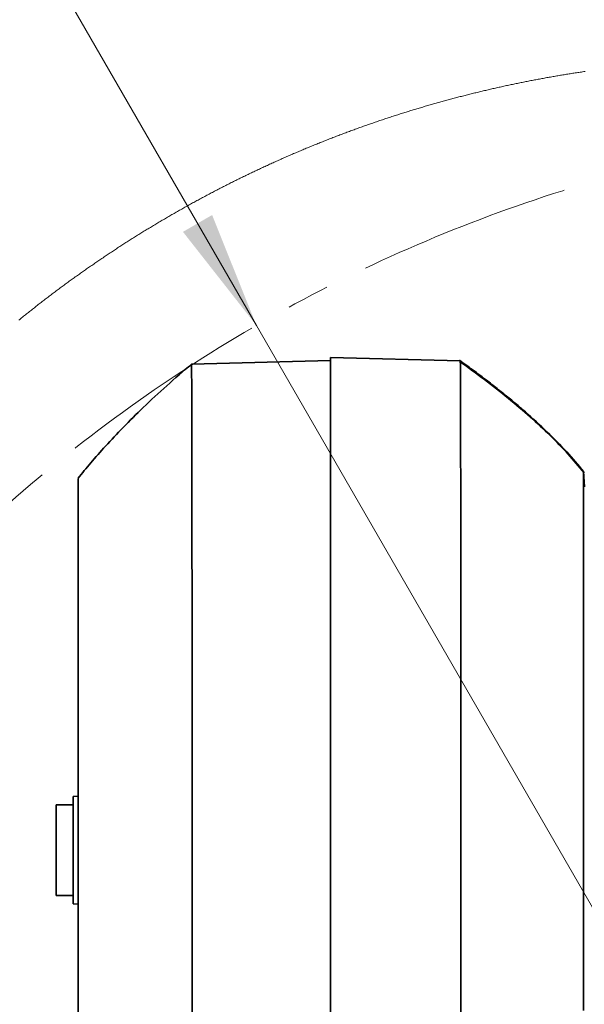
# Model space of a CAD drawing. Header units: millimetres. Extents: x 0 to 12429, y 0 to 8400.
# Tile 113 of 133: x 6228 to 6563, y 6998 to 7583. Entities that reach past the tile are written whole.
import ezdxf

# ---------------------------------------------------------------- set-up
doc = ezdxf.new("R2010")
doc.units = ezdxf.units.MM
doc.header["$LTSCALE"] = 20
doc.linetypes.add('CENTER', pattern=[10.16, 6.35, -1.27, 1.27, -1.27])
doc.styles.add('SLDTEXTSTYLE0', font='TXT', dxfattribs={"width": 0.605})
doc.dimstyles.new('SLDDIMSTYLE10', dxfattribs={"dimtxt": 70, "dimasz": 70, "dimexe": 0, "dimexo": 0.0625, "dimgap": 17.5, "dimtad": 0, "dimtih": 1, "dimtoh": 1, "dimdec": 1, "dimlfac": 0.5, "dimrnd": 1e-09, "dimzin": 12, "dimdsep": 46, "dimtxsty": 'SLDTEXTSTYLE0', "dimsah": 1, "dimcen": 0, "dimadec": 0, "dimazin": 3, "dimtfac": 1, "dimtofl": 0, "dimtmove": 0, "dimatfit": 3, "dimfxl": 1, "dimfrac": 2, "dimtolj": 1, "dimtzin": 12, "dimarcsym": 0})
doc.dimstyles.new('SLDDIMSTYLE11', dxfattribs={"dimtxt": 70, "dimasz": 70, "dimexe": 0, "dimexo": 0.0625, "dimgap": 17.5, "dimtad": 1, "dimdec": 1, "dimlfac": 0.5, "dimrnd": 1e-09, "dimzin": 12, "dimdsep": 46, "dimtxsty": 'SLDTEXTSTYLE0', "dimsah": 1, "dimcen": 0.09, "dimadec": 0, "dimazin": 3, "dimtfac": 1, "dimtmove": 0, "dimatfit": 0, "dimfxl": 1, "dimfrac": 2, "dimtolj": 1, "dimtzin": 12, "dimarcsym": 0})

# ---------------------------------------------------------------- blocks, each defined once
blk = doc.blocks.new('_D_62')
at = {"color": 7, "linetype": 'Continuous', "lineweight": 0}
for p, q in [((6207.8, 7679.26), (5162.22, 7679.26)), ((6368.38, 7401.14), (6207.8, 7679.26)), ((6824.38, 6611.32), (6368.38, 7401.14))]:
    blk.add_line(p, q, dxfattribs=at)
at = {"color": 7, "linetype": 'Continuous', "lineweight": 18}
blk.add_solid([(6368.38, 7401.14), (6342.04, 7466.76), (6324.72, 7456.76)], dxfattribs=at)
at = {"color": 7, "linetype": 'Continuous', "lineweight": 18, "char_height": 70, "attachment_point": 1, "style": 'SLDTEXTSTYLE0'}
for s, insert in [('R456', (5162.22, 7984.35)), ('Smallest circumscribed', (5162.22, 7876.92)), ('radius axis 3.', (5162.22, 7769.49))]:
    blk.add_mtext(s, dxfattribs=dict(at, insert=insert))
blk = doc.blocks.new('_D_63')
at = {"color": 7, "linetype": 'Continuous', "lineweight": 0}
for p, q in [((6644.38, 7288.52), (6644.38, 7709.26)), ((6824.38, 6615.32), (6824.38, 7709.26)), ((6644.38, 7679.26), (6524.38, 7679.26)), ((6824.38, 7679.26), (6644.38, 7679.26)), ((6824.38, 7679.26), (6944.38, 7679.26))]:
    blk.add_line(p, q, dxfattribs=at)
at = {"color": 7, "linetype": 'Continuous', "lineweight": 18}
for points in [[(6644.38, 7679.26), (6574.38, 7689.26), (6574.38, 7669.26)], [(6824.38, 7679.26), (6894.38, 7669.26), (6894.38, 7689.26)]]:
    blk.add_solid(points, dxfattribs=at)
at = {"color": 7, "linetype": 'Continuous', "lineweight": 18, "insert": (6680.9, 7769.49), "char_height": 70, "attachment_point": 1, "style": 'SLDTEXTSTYLE0'}
blk.add_mtext('90', dxfattribs=at)

msp = doc.modelspace()

# ---------------------------------------------------------------- linework, layer by layer
at = {"color": 7, "linetype": 'Continuous', "lineweight": 35}
for p, q in [((6412.376033, 7380.320116), (6329.809772, 7378.157897)), ((6489.532339, 7380.090042), (6412.376033, 7382.110639)), ((6412.376033, 7382.110639), (6412.376033, 6801.753922)), ((6491.529094, 7378.610177), (6488.978135, 7380.484863)), ((6563.332068, 7305.320068), (6562.860476, 7314.320131)), ((6262.376057, 7310.174747), (6262.376057, 6755.15811)), ((6262.376057, 7121.320053), (6259.376036, 7121.162816)), ((6259.376036, 7121.162816), (6259.376036, 7057.477279)), ((6259.376036, 7116.320057), (6249.376046, 7116.320057)), ((6249.376046, 7116.320057), (6249.376046, 7062.320037)), ((6249.376046, 7062.320037), (6259.376036, 7062.320037)), ((6259.376036, 7057.477279), (6262.376057, 7057.320042))]:
    msp.add_line(p, q, dxfattribs=at)
at = {"color": 7, "linetype": 'Continuous', "lineweight": 18, "flags": 128}
msp.add_lwpolyline([(6563.719498, 7552.061601), (6562.984454, 7551.954551), (6562.249529, 7551.846786), (6561.514723, 7551.738306), (6560.780036, 7551.62911), (6560.045468, 7551.51896), (6559.31102, 7551.407857), (6558.57669, 7551.296277), (6557.84248, 7551.183744), (6557.108509, 7551.070495), (6556.374537, 7550.956293), (6555.640685, 7550.841375), (6554.906952, 7550.725742), (6554.173338, 7550.609394), (6553.439962, 7550.492092), (6552.706587, 7550.374074), (6551.973449, 7550.255104), (6551.240312, 7550.135656), (6550.507414, 7550.015254), (6549.774634, 7549.893899), (6549.041855, 7549.772067), (6548.309313, 7549.649282), (6547.576892, 7549.525543), (6546.844589, 7549.401327), (6546.112525, 7549.276157), (6545.38046, 7549.150272), (6544.648635, 7549.023433), (6543.916809, 7548.895879), (6543.185221, 7548.76761), (6542.453753, 7548.638626), (6541.722523, 7548.508687), (6540.991294, 7548.378034), (6540.260183, 7548.246665), (6539.529311, 7548.114343), (6538.798558, 7547.981306), (6538.067924, 7547.847553), (6537.337529, 7547.712846), (6536.607134, 7547.577424), (6535.876977, 7547.441287), (6535.146939, 7547.304435), (6534.41702, 7547.166629), (6533.68734, 7547.028108), (6532.95778, 7546.888872), (6532.228338, 7546.748681), (6531.499016, 7546.607776), (6530.769931, 7546.466155), (6530.040967, 7546.323581), (6529.312121, 7546.18053), (6528.583395, 7546.036525), (6527.854907, 7545.891567), (6527.126538, 7545.746131), (6526.398408, 7545.599742), (6525.670277, 7545.4524), (6524.942385, 7545.30458), (6524.214732, 7545.155807), (6523.487198, 7545.006319), (6522.759782, 7544.855876), (6522.032487, 7544.704957), (6521.305429, 7544.553085), (6520.578491, 7544.400497), (6519.851791, 7544.246955), (6519.12521, 7544.092699), (6518.398749, 7543.937726), (6517.672526, 7543.782039), (6516.946422, 7543.625398), (6516.220557, 7543.468042), (6515.494811, 7543.30997), (6514.769184, 7543.150945), (6514.043795, 7542.991443), (6513.318526, 7542.830987), (6512.593495, 7542.669578), (6511.868703, 7542.507692), (6511.14391, 7542.344852), (6510.419475, 7542.181297), (6509.69504, 7542.016788), (6508.970844, 7541.851564), (6508.246886, 7541.685625), (6507.523047, 7541.51897), (6506.799447, 7541.3516), (6506.075966, 7541.183277), (6505.352723, 7541.014238), (6504.629599, 7540.844484), (6503.906714, 7540.673776), (6503.183948, 7540.502353), (6502.461421, 7540.330215), (6501.739132, 7540.157361), (6501.016962, 7539.983554), (6500.294911, 7539.809032), (6499.573099, 7539.633794), (6498.851525, 7539.457841), (6498.13019, 7539.280935), (6497.408973, 7539.103313), (6496.687876, 7538.924976), (6495.967018, 7538.745685), (6495.246398, 7538.565917), (6494.526016, 7538.385196), (6493.805753, 7538.203521), (6493.08561, 7538.021369), (6492.365824, 7537.838264), (6491.646158, 7537.654443), (6490.926611, 7537.469907), (6490.207421, 7537.284656), (6489.488351, 7537.098451), (6488.769519, 7536.911531), (6488.050806, 7536.723895), (6487.332331, 7536.535306), (6486.614095, 7536.346002), (6485.895979, 7536.155982), (6485.178219, 7535.965248), (6484.46058, 7535.773797), (6483.743059, 7535.581394), (6483.025896, 7535.388275), (6482.308852, 7535.19444), (6481.592046, 7534.999891), (6480.875479, 7534.804388), (6480.159032, 7534.608169), (6479.442822, 7534.411235), (6478.72697, 7534.213586), (6478.011119, 7534.014984), (6477.295624, 7533.815666), (6476.580249, 7533.615632), (6475.865232, 7533.414884), (6475.150334, 7533.213182), (6474.435674, 7533.011003), (6473.721134, 7532.80787), (6473.006951, 7532.604022), (6472.292887, 7532.399221), (6471.579181, 7532.193942), (6470.865595, 7531.98771), (6470.152246, 7531.780763), (6469.439136, 7531.572862), (6468.726145, 7531.364484), (6468.013512, 7531.155153), (6467.300998, 7530.945106), (6466.588842, 7530.734344), (6465.876805, 7530.522628), (6465.165006, 7530.310436), (6464.453565, 7530.09729), (6463.742243, 7529.883428), (6463.03116, 7529.668851), (6462.320315, 7529.453321), (6461.609708, 7529.237314), (6460.89934, 7529.020353), (6460.189091, 7528.802677), (6459.4792, 7528.584047), (6458.769547, 7528.36494), (6458.060133, 7528.14488), (6457.350957, 7527.924104), (6456.6419, 7527.702613), (6455.933201, 7527.480407), (6455.22474, 7527.257247), (6454.516517, 7527.033372), (6453.808414, 7526.808782), (6453.100669, 7526.583476), (6452.393161, 7526.357456), (6451.685893, 7526.130481), (6450.978862, 7525.90303), (6450.272071, 7525.674625), (6449.565517, 7525.445505), (6448.859321, 7525.215431), (6448.153245, 7524.98488), (6447.447406, 7524.753375), (6446.741926, 7524.521156), (6446.036565, 7524.288221), (6445.331561, 7524.054571), (6444.626795, 7523.820205), (6443.922269, 7523.584886), (6443.21798, 7523.348852), (6442.51393, 7523.112102), (6441.810118, 7522.874637), (6441.106664, 7522.636457), (6440.40333, 7522.397323), (6439.700352, 7522.157712), (6438.997614, 7521.917148), (6438.295113, 7521.675868), (6437.592851, 7521.433874), (6436.890947, 7521.190925), (6436.189281, 7520.9475), (6435.487854, 7520.703121), (6434.786665, 7520.458026), (6434.085714, 7520.212217), (6433.385121, 7519.965692), (6432.684647, 7519.718452), (6431.984531, 7519.470258), (6431.284773, 7519.221349), (6430.585133, 7518.971725), (6429.885852, 7518.721385), (6429.186808, 7518.470331), (6428.488003, 7518.218561), (6427.789556, 7517.965837), (6427.091347, 7517.712636), (6426.393377, 7517.458482), (6425.695645, 7517.203613), (6424.998271, 7516.948028), (6424.301135, 7516.691728), (6423.604356, 7516.434474), (6422.907697, 7516.176744), (6422.211396, 7515.91806), (6421.515452, 7515.65866), (6420.819747, 7515.398546), (6420.12428, 7515.137716), (6419.429051, 7514.876171), (6418.73418, 7514.613672), (6418.039548, 7514.350696), (6417.345273, 7514.086767), (6416.651236, 7513.822122), (6415.957438, 7513.556762), (6415.263998, 7513.290687), (6414.570796, 7513.023897), (6413.877951, 7512.756391), (6413.185345, 7512.487932), (6412.492978, 7512.218996), (6411.800968, 7511.949106), (6411.109196, 7511.678501), (6410.417782, 7511.40718), (6409.726607, 7511.135145), (6409.035789, 7510.862394), (6408.34521, 7510.588689), (6407.654988, 7510.314508), (6406.965005, 7510.039373), (6406.275379, 7509.763761), (6405.585992, 7509.487195), (6404.896843, 7509.209915), (6404.208051, 7508.931919), (6403.519618, 7508.653207), (6402.831422, 7508.373542), (6402.143585, 7508.0934), (6401.455986, 7507.812305), (6400.768744, 7507.530733), (6400.081741, 7507.248207), (6399.395096, 7506.964965), (6398.708688, 7506.681247), (6398.022639, 7506.396575), (6397.336947, 7506.11095), (6396.651494, 7505.824848), (6395.966398, 7505.53803), (6395.281541, 7505.250497), (6394.597041, 7504.962011), (6393.912899, 7504.673047), (6393.228995, 7504.38313), (6392.545449, 7504.092498), (6391.862141, 7503.801151), (6391.179191, 7503.509088), (6390.496599, 7503.21631), (6389.814245, 7502.922817), (6389.132249, 7502.628608), (6388.45061, 7502.333684), (6387.76921, 7502.038045), (6387.088167, 7501.741453), (6386.407482, 7501.444383), (6385.727035, 7501.14636), (6385.046946, 7500.84786), (6384.367215, 7500.548406), (6383.687722, 7500.248237), (6383.008587, 7499.947353), (6382.329809, 7499.645753), (6381.651389, 7499.343439), (6380.973207, 7499.040409), (6380.295383, 7498.736663), (6379.617917, 7498.432203), (6378.940808, 7498.127027), (6378.263938, 7497.821136), (6377.587425, 7497.514291), (6376.91127, 7497.20697), (6376.235472, 7496.898694), (6375.559913, 7496.589942), (6374.884831, 7496.280237), (6374.209987, 7495.970054), (6373.535501, 7495.658918), (6372.861253, 7495.347066), (6372.187483, 7495.034738), (6371.51395, 7494.721456), (6370.840775, 7494.407459), (6370.167958, 7494.092746), (6369.495498, 7493.777318), (6368.823396, 7493.461175), (6368.151533, 7493.144556), (6367.480146, 7492.826982), (6366.808998, 7492.508455), (6366.138207, 7492.189451), (6365.467774, 7491.869731), (6364.797699, 7491.549297), (6364.127981, 7491.228147), (6363.458621, 7490.906282), (6362.789618, 7490.583702), (6362.120854, 7490.260168), (6361.452567, 7489.936157), (6360.784518, 7489.611431), (6360.116946, 7489.285989), (6359.449612, 7488.959594), (6358.782636, 7488.632722), (6358.116018, 7488.305135), (6357.449876, 7487.976594), (6356.783973, 7487.647577), (6356.118428, 7487.317844), (6355.45324, 7486.987157), (6354.78841, 7486.655994), (6354.123937, 7486.324115), (6353.459942, 7485.991283), (6352.796184, 7485.657974), (6352.132785, 7485.323949), (6351.469742, 7484.988971), (6350.807058, 7484.653516), (6350.144731, 7484.317346), (6349.482881, 7483.980222), (6348.82127, 7483.642621), (6348.160016, 7483.304305), (6347.499239, 7482.965036), (6346.8387, 7482.625289), (6346.178638, 7482.284828), (6345.518934, 7481.943651), (6344.859468, 7481.60152), (6344.200479, 7481.258913), (6343.541848, 7480.91559), (6342.883574, 7480.571552), (6342.225658, 7480.226798), (6341.568219, 7479.88133), (6340.911018, 7479.535146), (6340.254175, 7479.188247), (6339.597809, 7478.840633), (6338.9418, 7478.492303), (6338.286149, 7478.143259), (6337.630855, 7477.793498), (6336.975919, 7477.443023), (6336.32146, 7477.091833), (6335.66724, 7476.740165), (6335.013496, 7476.387544), (6334.36011, 7476.034208), (6333.707081, 7475.680395), (6333.05453, 7475.325628), (6332.402217, 7474.970146), (6331.75038, 7474.614187), (6331.098901, 7474.257513), (6330.44778, 7473.899885), (6329.797136, 7473.54178), (6329.146849, 7473.18296), (6328.49692, 7472.823425), (6327.847349, 7472.463174), (6327.198135, 7472.10197), (6326.549398, 7471.740528), (6325.901019, 7471.378131), (6325.252997, 7471.01502), (6324.605452, 7470.651193), (6323.958265, 7470.286651), (6323.311435, 7469.921632), (6322.665083, 7469.55566), (6322.018968, 7469.18921), (6321.373331, 7468.822046), (6320.72817, 7468.453927), (6320.083367, 7468.085332), (6319.438922, 7467.716022), (6318.794834, 7467.345996), (6318.151223, 7466.975255), (6317.50797, 7466.603799), (6316.865074, 7466.231866), (6316.222655, 7465.85898), (6315.580594, 7465.485378), (6314.939009, 7465.111299), (6314.297783, 7464.736505), (6313.656913, 7464.360757), (6313.016521, 7463.984533), (6312.376486, 7463.607593), (6311.736929, 7463.229938), (6311.097728, 7462.851806), (6310.458886, 7462.472721), (6309.82052, 7462.09292), (6309.182512, 7461.712642), (6308.544981, 7461.331649), (6307.907807, 7460.949941), (6307.27111, 7460.567279), (6306.634771, 7460.184379), (6305.998789, 7459.800525), (6305.363285, 7459.415956), (6304.728257, 7459.030672), (6304.093587, 7458.64491), (6303.459274, 7458.258434), (6302.825438, 7457.871242), (6302.192079, 7457.483335), (6301.559078, 7457.094713), (6300.926434, 7456.705375), (6300.294267, 7456.315322), (6299.662577, 7455.924793), (6299.031245, 7455.533548), (6298.40027, 7455.141349), (6297.769772, 7454.748674), (6297.139751, 7454.355283), (6296.510088, 7453.961416), (6295.880901, 7453.566595), (6295.252072, 7453.171297), (6294.62372, 7452.775283), (6293.995845, 7452.378555), (6293.368327, 7451.981111), (6292.741286, 7451.582952), (6292.114603, 7451.184078), (6291.488396, 7450.784727), (6290.862548, 7450.38466), (6290.237295, 7449.983879), (6289.612281, 7449.582382), (6288.987862, 7449.18017), (6288.363802, 7448.777481), (6287.740218, 7448.373838), (6287.116992, 7447.969718), (6286.494242, 7447.564884), (6285.871851, 7447.159334), (6285.250055, 7446.753307), (6284.628617, 7446.346326), (6284.007537, 7445.938869), (6283.387052, 7445.530696), (6282.766926, 7445.121808), (6282.147276, 7444.712444), (6281.527983, 7444.302125), (6280.909168, 7443.89133), (6280.290829, 7443.47982), (6279.672968, 7443.067594), (6279.055463, 7442.654891), (6278.438436, 7442.241235), (6277.821886, 7441.827102), (6277.205693, 7441.412254), (6276.589977, 7440.996929), (6275.974738, 7440.58065), (6275.359976, 7440.163894), (6274.74569, 7439.746423), (6274.131762, 7439.328237), (6273.518311, 7438.909336), (6272.905337, 7438.489957), (6272.29284, 7438.069864), (6271.6807, 7437.649055), (6271.069156, 7437.227531), (6270.45797, 7436.80553), (6269.847261, 7436.382814), (6269.237029, 7435.959382), (6268.627154, 7435.535236), (6268.017875, 7435.110374), (6267.408954, 7434.685035), (6266.80051, 7434.258981), (6266.192543, 7433.83245), (6265.585052, 7433.404966), (6264.977919, 7432.977004), (6264.371382, 7432.548328), (6263.765203, 7432.118936), (6263.15962, 7431.689067), (6262.554394, 7431.258483), (6261.949646, 7430.827184), (6261.345374, 7430.39517), (6260.741579, 7429.962678), (6260.138261, 7429.529472), (6259.5353, 7429.09555), (6258.932935, 7428.661151), (6258.330928, 7428.225799), (6257.729518, 7427.78997), (6257.128464, 7427.353664), (6256.528007, 7426.916404), (6255.927908, 7426.478668), (6255.328285, 7426.040216), (6254.729258, 7425.601287), (6254.130589, 7425.161643), (6253.532397, 7424.721284), (6252.934682, 7424.28021), (6252.337562, 7423.838659), (6251.740801, 7423.396392), (6251.144516, 7422.953411), (6250.548708, 7422.509952), (6249.953376, 7422.065778), (6249.358522, 7421.620889), (6248.764264, 7421.175285), (6248.170363, 7420.729204), (6247.576939, 7420.282407), (6246.984111, 7419.835134), (6246.391641, 7419.387145), (6245.799648, 7418.938442), (6245.208251, 7418.489023), (6244.617211, 7418.039127), (6244.026767, 7417.588516), (6243.436801, 7417.137189), (6242.847192, 7416.685386), (6242.258178, 7416.232868), (6241.669642, 7415.779872), (6241.081583, 7415.326162), (6240.494, 7414.871736), (6239.907014, 7414.416595), (6239.320385, 7413.960977), (6238.734352, 7413.504644), (6238.148677, 7413.047834), (6237.563597, 7412.590309), (6236.978995, 7412.132068), (6236.394869, 7411.673351), (6235.811221, 7411.213918), (6235.228049, 7410.75377), (6234.645473, 7410.293146), (6234.063255, 7409.831806), (6233.481633, 7409.36975), (6232.900488, 7408.907218), (6232.319819, 7408.443971), (6231.739747, 7407.980247), (6231.160032, 7407.515808), (6230.580913, 7407.050653), (6230.002271, 7406.585021), (6229.424106, 7406.118675), (6228.846418, 7405.651851), (6228.269326, 7405.184312), (6227.692711, 7404.716058), (6227.116572, 7404.247327)], dxfattribs=at)
at = {"color": 7, "linetype": 'Continuous', "lineweight": 35, "flags": 128}
msp.add_lwpolyline([(6562.860476, 6993.955298), (6562.860476, 7011.320038), (6562.860357, 7036.470457), (6562.860476, 7061.447664), (6562.860476, 7086.787267), (6562.860476, 7111.576004), (6562.860476, 7134.959979), (6562.860357, 7157.4928), (6562.860476, 7179.622336), (6562.860476, 7200.525089), (6562.860476, 7219.532652), (6562.860476, 7237.102075), (6562.860476, 7253.550334), (6562.860476, 7268.227382), (6562.860476, 7280.672117), (6562.860357, 7291.26267), (6562.860476, 7300.137802), (6562.860476, 7306.907697), (6562.860357, 7310.126348), (6562.860476, 7312.438293), (6562.860476, 7313.848062), (6562.860476, 7314.320131)], dxfattribs=at)
at = {"color": 7, "linetype": 'CENTER', "lineweight": 18}
msp.add_arc((6824.376003, 6611.320014), 912, 94.660844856, 141.327239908, dxfattribs=at)
at = {"color": 7, "linetype": 'Continuous', "lineweight": 35}
for points, knots in [([(6329.783427, 7378.103538), (6324.844437, 7373.864713), (6315.104257, 7365.505328), (6301.561093, 7352.905455), (6289.452917, 7340.935795), (6279.050396, 7329.909038), (6270.143575, 7319.865018), (6264.852063, 7313.36257), (6262.376057, 7310.319944)], [0, 0, 0, 0, 0.2039248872, 0.40216016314, 0.57947476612, 0.73733265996, 0.87709266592, 1, 1, 1, 1]), ([(6489.859926, 6803.06439), (6489.862589, 6808.709585), (6489.868006, 6820.190314), (6489.874765, 6837.754015), (6489.885025, 6855.91404), (6489.894995, 6877.874854), (6489.898863, 6903.637095), (6489.906858, 6933.51734), (6489.911564, 6964.235667), (6489.910554, 6995.285634), (6489.913973, 7026.157939), (6489.910635, 7056.923592), (6489.906178, 7087.654753), (6489.903337, 7117.848162), (6489.890798, 7147.005323), (6489.881524, 7175.188188), (6489.869198, 7202.467844), (6489.850927, 7228.40075), (6489.837035, 7252.555535), (6489.816841, 7274.977968), (6489.794658, 7295.730397), (6489.774452, 7314.479163), (6489.744662, 7330.908427), (6489.717355, 7345.042827), (6489.689798, 7356.928596), (6489.652293, 7365.969494), (6489.630891, 7372.319716), (6489.595195, 7376.309043), (6489.587982, 7378.72818), (6489.543495, 7379.816995), (6489.532339, 7380.090042)], [0, 0, 0, 0, 0.0293497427, 0.0596890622, 0.0913148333, 0.1237649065, 0.1738647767, 0.2252544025, 0.2791142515, 0.3335713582, 0.386685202, 0.4396213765, 0.49352399, 0.5464585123, 0.5965988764, 0.6451139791, 0.6929830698, 0.7384275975, 0.7799408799, 0.8185653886, 0.8550033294, 0.887834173, 0.9160414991, 0.9404202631, 0.9613200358, 0.9778363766, 0.98742525, 0.9943346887, 0.9985792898, 1, 1, 1, 1]), ([(6489.532339, 7380.090042), (6491.887416, 7378.397174), (6496.543502, 7375.050303), (6503.352715, 7369.960269), (6509.92816, 7364.894052), (6516.261568, 7359.844131), (6522.352527, 7354.813467), (6530.771921, 7347.599318), (6541.061416, 7338.163924), (6552.708274, 7326.411252), (6559.554548, 7318.257442), (6562.860476, 7314.320131)], [0, 0, 0, 0, 0.08807422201, 0.17412640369, 0.25814758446, 0.34013563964, 0.42009364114, 0.49803048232, 0.67680267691, 0.84393449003, 1, 1, 1, 1]), ([(6563.178288, 7313.472791), (6560.055868, 7317.211832), (6553.635634, 7324.899944), (6542.832231, 7335.943318), (6530.928265, 7347.037514), (6517.878999, 7358.107401), (6504.043441, 7369.009992), (6494.389918, 7375.982401), (6489.586102, 7379.452033)], [0, 0, 0, 0, 0.1473655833, 0.3030090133, 0.4670958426, 0.6396713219, 0.8206921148, 1, 1, 1, 1]), ([(6329.812156, 7378.066822), (6329.823021, 7377.737582), (6329.87339, 7376.211177), (6329.868798, 7372.578814), (6329.919797, 7366.306359), (6329.937325, 7357.532339), (6329.970828, 7346.392624), (6329.997526, 7332.846843), (6330.022421, 7316.877731), (6330.048883, 7298.755772), (6330.068613, 7278.770809), (6330.090064, 7256.865229), (6330.108737, 7232.999489), (6330.123685, 7207.571987), (6330.141388, 7180.994913), (6330.152507, 7153.199438), (6330.164122, 7124.128187), (6330.174894, 7094.262246), (6330.179996, 7064.089699), (6330.187004, 7033.538266), (6330.188327, 7002.539201), (6330.189255, 6971.601808), (6330.189874, 6941.235029), (6330.184469, 6911.371274), (6330.181806, 6881.938501), (6330.176938, 6857.50747), (6330.169462, 6838.240031), (6330.16534, 6823.908651), (6330.161657, 6809.91797), (6330.157598, 6800.695224), (6330.155598, 6796.152277)], [0, 0, 0, 0, 0.00169823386, 0.0078732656, 0.01872303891, 0.03403780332, 0.05310593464, 0.07615318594, 0.1038715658, 0.13543305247, 0.16957899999, 0.2069018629, 0.24836487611, 0.29261619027, 0.33799052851, 0.38538003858, 0.43591266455, 0.48786412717, 0.53935056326, 0.59146386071, 0.6453686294, 0.69916277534, 0.75095813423, 0.8019211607, 0.85312202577, 0.90269550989, 0.92787260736, 0.95245316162, 0.97657934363, 1, 1, 1, 1])]:
    msp.add_open_spline(points, degree=3, knots=knots, dxfattribs=at)

# ---------------------------------------------------------------- dimensions: what is measured, and where the dimension line sits
at = {"color": 7, "linetype": 'Continuous', "lineweight": 18}
dim = msp.add_radius_dim(center=(6824.376003, 6611.320014), mpoint=(6368.376003, 7401.135182), text='<>\\PSmallest circumscribed \\Pradius axis 3.', dimstyle='SLDDIMSTYLE10', dxfattribs=at)
dim.commit()
dim.dimension.update_dxf_attribs({"geometry": '_D_62', "text_midpoint": (5670.011575, 7840.401115), "dimtype": 164})
dim = msp.add_linear_dim(base=(6644.376003, 7679.255283), p1=(6824.376003, 6611.320014), p2=(6644.376003, 7284.520014), dimstyle='SLDDIMSTYLE11', dxfattribs=at)
dim.commit()
dim.dimension.update_dxf_attribs({"geometry": '_D_63', "text_midpoint": (6734.376003, 7679.255283), "dimtype": 160})

doc.saveas('drawing.dxf')
